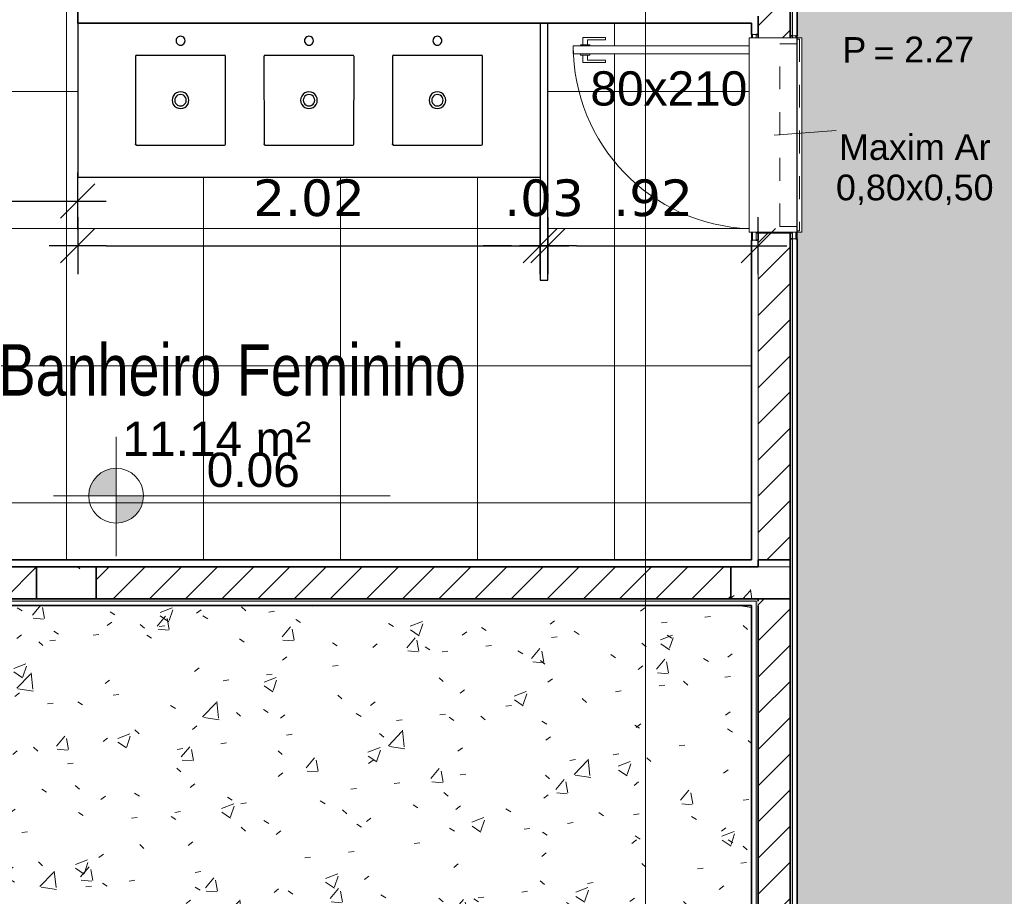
# Model space of a CAD drawing. Header units: millimetres. Extents: x -109 to 627, y -178 to 173.
# Tile 124 of 178: x 324.43 to 328.74, y -78.11 to -74.27. Entities that reach past the tile are written whole.
import ezdxf

# ---------------------------------------------------------------- set-up
doc = ezdxf.new("R2010")
doc.units = ezdxf.units.MM
doc.linetypes.add('CONTINU', pattern=[0])
doc.linetypes.add('Traço Curto', pattern=[0.00153, 0.001, -0.00053])
for name, color, linetype, lineweight in [('ARQ - ALVENARIA - OSSO', 2, 'Continuous', 35), ('ARQ - BANCADAS', 2, 'Continuous', 9), ('ARQ - COTA_NÍVEL', 2, 'Continuous', 5), ('ARQ - DIVISORIA', 3, 'Continuous', 35), ('ARQ - JANELA', 2, 'Traço Curto', 5), ('ARQ - PAREDE VISTA', 4, 'Continuous', 9), ('ARQ - PAREDES_HACHURA', 9, 'Continuous', 35), ('ARQ - PAREDES_REVESTIMENTO', 3, 'Continuous', 35), ('ARQ - PILAR', 4, 'Continuous', 15), ('ARQ - PISO_HACHURA_SUPERFICIE', 9, 'Continuous', 5), ('ARQ - PORTA', 3, 'Continuous', 9), ('ARQ - PORTA_FOLHA', 3, 'Continuous', 20), ('ARQ - PORTA_GIRO', 1, 'Continuous', 5), ('ARQ - SIMBOLO_CORTE', 2, 'Continuous', 5), ('ARQ -SIMBOLO_PORTA', 2, 'Continuous', 9), ('ARQ -TEXTO_AMBIENTE', 2, 'Continuous', 5), ('ARQ -TEXTO_JANELA', 2, 'Continuous', 9)]:
    doc.layers.add(name, color=color, linetype=linetype, lineweight=lineweight)
doc.layers.add('LOUÇAS', color=1, linetype='Continuous')
doc.styles.add('Arial Narrow', font='ARIALN.TTF', dxfattribs={"height": 0.225})
doc.styles.add('Arial_2', font='arial.ttf', dxfattribs={"height": 0.15})
doc.styles.add('Arial_3', font='arial.ttf', dxfattribs={"height": 0.0015})
doc.styles.add('Arial_4', font='arial.ttf', dxfattribs={"height": 0.1125})
doc.styles.add('FNDE Texto Cota 0100', font='verdana.ttf', dxfattribs={"height": 0.16})
doc.dimstyles.new('FNDE 1-0100', dxfattribs={"dimscale": 2.5, "dimtxt": 0.16, "dimasz": 0.05, "dimexe": 0.15, "dimexo": 0.15, "dimgap": 0.05, "dimtad": 1, "dimzin": 4, "dimdsep": 46, "dimtxsty": 'FNDE Texto Cota 0100', "dimblk": 'tic', "dimcen": 0.15, "dimdle": 0.15, "dimse1": 1, "dimse2": 1, "dimclrd": 251, "dimclre": 251, "dimclrt": 256, "dimaunit": 1, "dimadec": 3, "dimazin": 0, "dimtfac": 1, "dimtix": 1, "dimtmove": 2, "dimatfit": 3, "dimldrblk": 'tic', "dimfxl": 0.15, "dimtvp": 1, "dimtolj": 1, "dimtzin": 0, "dimarcsym": 0})
pattern_1 = [(50, (318.52865, -67.90927), (0.5462905, -0.0472954), [0.056985, -0.628837]), (355, (318.52865, -67.90927), (-0.105401, 0.573222), [0.045988, -0.50287]), (100.451, (318.57464, -67.91327), (0.44084, 0.525572), [0.048987, -0.533862]), (46.184, (318.52865, -67.7573), (0.812912, -0.126028), [0.085978, -0.942756]), (96.636, (318.5966, -67.7673), (0.71181, 0.74206), [0.07298, -0.800793]), (351.184, (318.52865, -67.7573), (0.712045, 0.742424), [0.068982, -0.753805]), (21, (318.60463, -67.7953), (0.454867, -0.3062124), [0.056985, -0.628837]), (326, (318.60463, -67.7953), (0.185717, 0.552451), [0.045988, -0.50287]), (71.451, (318.6426, -67.8203), (0.64037, 0.245952), [0.048987, -0.533862]), (37.5, (318.52865, -67.90927), (0.0092036, 0.2540508), [0.0249935, -0.4718778, 0.0249935, -0.4848744, -0.5048692]), (37.5, (318.52865, -67.90927), (0.0092036, 0.2540508), [-1.006739, 0.0249935, -0.479876]), (7.5, (318.52865, -67.90927), (0.2004088, 0.3006604), [0.0249935, -0.265931, 0.0249935, -0.459881, -0.1919503]), (7.5, (318.52865, -67.90927), (0.2004088, 0.3006604), [-0.775799, 0.0249935, -0.166957]), (327.5, (318.3587, -67.90927), (0.4063776, -0.0170732), [0.0249935, -0.1649573, 0.0249935, -0.5688527, -0.7887957]), (327.5, (318.3587, -67.90927), (0.4063776, -0.0170732), [-0.784797, 0.0249935, -0.763802]), (317.5, (318.2827, -67.90927), (0.4438837, 0.075988), [0.0249935, -0.222942, 0.0249935, -0.369904, -0.559855]), (317.5, (318.2827, -67.90927), (0.4438837, 0.075988), [-0.641834, 0.024994, -0.534861])]
pattern_2 = [(45, (318.52865, -67.90927), (-0.07917545, 0.07917545), [])]

# ---------------------------------------------------------------- blocks, each defined once
blk = doc.blocks.new('POR_PM_GIRO_1FL - 80 x 210 cm Externa-V2-NÍVEL 1')
at = {"layer": 'ARQ - PORTA'}
for p, q in [((-0.435, 0.095), (-0.445, 0.095)), ((-0.445, 0.095), (-0.445, 0.08)), ((0.445, 0.095), (0.415, 0.095)), ((0.445, 0.08), (0.445, 0.095)), ((-0.445, 0.08), (-0.435, 0.08)), ((0.415, 0.08), (0.445, 0.08)), ((0.42, -0.08), (0.42, 0.08)), ((-0.435, -0.08), (-0.45, -0.08)), ((-0.45, -0.08), (-0.45, -0.095)), ((0.45, -0.08), (0.415, -0.08)), ((0.45, -0.095), (0.45, -0.08)), ((-0.45, -0.095), (-0.435, -0.095)), ((0.415, -0.095), (0.45, -0.095)), ((-0.4275, -0.7393), (-0.4369, -0.7393)), ((-0.4369, -0.7393), (-0.4369, -0.8383)), ((-0.4275, -0.8183), (-0.4275, -0.7393)), ((-0.3375, -0.8183), (-0.3375, -0.7393)), ((-0.3375, -0.7393), (-0.3281, -0.7393)), ((-0.3281, -0.7393), (-0.3281, -0.8383)), ((-0.4051, -0.8183), (-0.4275, -0.8183)), ((-0.4051, -0.8073), (-0.4, -0.8073)), ((-0.4051, -0.8283), (-0.4051, -0.8073)), ((-0.3599, -0.8073), (-0.365, -0.8073)), ((-0.3599, -0.8283), (-0.3599, -0.8073)), ((-0.3599, -0.8183), (-0.3375, -0.8183)), ((-0.4369, -0.8383), (-0.4051, -0.8383)), ((-0.4051, -0.8492), (-0.4051, -0.8283)), ((-0.4, -0.8492), (-0.4051, -0.8492)), ((-0.365, -0.8492), (-0.3599, -0.8492)), ((-0.3599, -0.8492), (-0.3599, -0.8283)), ((-0.3281, -0.8383), (-0.3599, -0.8383))]:
    blk.add_line(p, q, dxfattribs=at)
at = {"layer": 'ARQ - PORTA_FOLHA'}
for p, q in [((-0.4, -0.11), (-0.4, -0.88)), ((-0.365, -0.88), (-0.365, -0.11)), ((-0.4, -0.88), (-0.365, -0.88))]:
    blk.add_line(p, q, dxfattribs=at)
at = {"layer": 'ARQ - PORTA_GIRO'}
blk.add_arc((-0.4, -0.0805), 0.8, 270.0322, 357.8776, dxfattribs=at)
blk = doc.blocks.new('JA Maxim Ar 1F1 - Maxim Ar 0_80x0_50-6390869-NÍVEL 1')
at = {"layer": 'ARQ - JANELA'}
for p, q in [((-0.42, 0.11), (0.42, 0.11)), ((-0.42, 0.1), (-0.42, 0.11)), ((0.42, 0.1), (-0.42, 0.1)), ((-0.4, 0.025), (-0.4, 0.1)), ((0.4, 0.1), (0.4, 0.025)), ((0.42, 0.11), (0.42, 0.1)), ((0.4, 0.025), (-0.4, 0.025))]:
    blk.add_line(p, q, dxfattribs=at)
blk = doc.blocks.new('Pedra - Peitoril - Tipo 1-6390871-NÍVEL 1')
at = {"layer": 'ARQ - BANCADAS'}
for p, q in [((-0.3803, -0.23), (-0.3803, 0)), ((0.4697, 0), (-0.3803, 0)), ((0.4697, 0), (0.4697, -0.23)), ((0.4697, -0.23), (-0.3803, -0.23))]:
    blk.add_line(p, q, dxfattribs=at)
blk = doc.blocks.new('Elevações de ponto - Cota de Nível 1-825078-NÍVEL 1')
at = {"layer": 'ARQ - COTA_NÍVEL'}
h = blk.add_hatch(color=256, dxfattribs=at)
edge = h.paths.add_edge_path(flags=0)
edge.add_line((0, 0.002278), (0, 0.000678))
edge.add_line((0, 0.000678), (-0.0016, 0.000678))
edge.add_arc((0, 0.000678), 0.0016, 90, 180, ccw=False)
h = blk.add_hatch(color=256, dxfattribs=at)
edge = h.paths.add_edge_path(flags=0)
edge.add_arc((0, 0.000678), 0.0016, 270, 360, ccw=False)
edge.add_line((0, -0.000922), (0, 0.000678))
edge.add_line((0, 0.000678), (0.0016, 0.000678))
for p, q in [((0, 0.004106), (0, -0.002843)), ((0, -0.00218), (0, 0.003078)), ((0, 0.000678), (0, 0.002278)), ((-0.003665, 0.000678), (0.016004, 0.000678)), ((-0.0016, 0.000678), (0, 0.000678)), ((0.0016, 0.000678), (0, 0.000678)), ((0, 0.000678), (0, -0.000922))]:
    blk.add_line(p, q, dxfattribs=at)
blk.add_circle((0, 0.000678), 0.0016, dxfattribs=at)
for start, end in [(90, 180), (270, 360)]:
    blk.add_arc((0, 0.000678), 0.0016, start, end, dxfattribs=at)
blk = doc.blocks.new('Identificação de Janela - Modelo 1-6080617-NÍVEL 1')
at = {"layer": 'ARQ -TEXTO_JANELA', "char_height": 0.0015, "attachment_point": 1, "style": 'Arial_3'}
for s, insert, width in [('P', (-0.004488, 0.005716), 0.00168354), ('=', (-0.00267, 0.00556), 0.00152321)]:
    blk.add_mtext(s, dxfattribs=dict(at, insert=insert, width=width))
blk = doc.blocks.new('7407317_p')
at = {"linetype": 'CONTINU'}
for points in [[(0, 0.249, 1.00002), (0, 0.214)], [(0, 0.214, 1.00004), (0, 0.249)], [(-0.1703, 0.175, 0.414575), (-0.1753, 0.17)], [(0.1754, 0.17, 0.41461), (0.1704, 0.175)], [(0, 0.0325, 1.00002), (0, -0.0325)], [(0, 0.0222, 1.00002), (0, -0.0223)], [(0, -0.0325, 1.00002), (0, 0.0325)], [(0, -0.0223, 1.00006), (0, 0.0222)], [(-0.1736, -0.1735, -0.197037), (-0.175, -0.17)], [(-0.175, -0.17, 0.414577), (-0.17, -0.175)], [(-0.17, -0.175, -0.197039), (-0.1736, -0.1735)], [(0.1706, -0.175, 0.413841), (0.175, -0.1706)]]:
    blk.add_lwpolyline(points, format="xyb", dxfattribs=at)
for points in [[(-0.1753, 0.17), (-0.175, -0.17)], [(-0.1703, 0.175), (0.1704, 0.175)], [(0.175, -0.1706), (0.1754, 0.17)], [(-0.17, -0.175), (0.1706, -0.175)]]:
    blk.add_lwpolyline(points, dxfattribs=at)
blk = doc.blocks.new('tic')
at = {"color": 251}
for p, q in [((0, -1), (0, 1)), ((-1, 0), (1, 0))]:
    blk.add_line(p, q, dxfattribs=at)
blk.add_line((-0.6, -0.6), (0.6, 0.6))
blk = doc.blocks.new('*D658')
at = {"color": 251, "lineweight": -2, "transparency": 16777216}
blk.add_line((323.7847, -75.0641), (324.5544, -75.0641), dxfattribs=at)
at = {"layer": 'Defpoints', "color": 0, "transparency": 16777216}
for p in [(323.6597, -74.6517), (324.6794, -74.9604), (324.6794, -75.0641)]:
    blk.add_point(p, dxfattribs=at)
at = {"color": 251, "lineweight": -2, "transparency": 16777216, "xscale": 0.125, "yscale": 0.125, "zscale": 0.125, "rotation": 180}
blk.add_blockref('tic', (323.6597, -75.0641), dxfattribs=at)
at = {"color": 251, "lineweight": -2, "transparency": 16777216, "xscale": 0.125, "yscale": 0.125, "zscale": 0.125}
blk.add_blockref('tic', (324.6794, -75.0641), dxfattribs=at)
at = {"transparency": 16777216, "insert": (324.1695, -74.8557), "char_height": 0.16, "attachment_point": 5, "style": 'FNDE Texto Cota 0100'}
blk.add_mtext('\\A1;1.02', dxfattribs=at)
blk = doc.blocks.new('*D659')
at = {"color": 251, "lineweight": -2, "transparency": 16777216}
blk.add_line((324.8044, -75.2596), (326.5789, -75.2596), dxfattribs=at)
at = {"layer": 'Defpoints', "color": 0, "transparency": 16777216}
for p in [(324.6794, -74.9604), (326.7039, -74.9604), (326.7039, -75.2596)]:
    blk.add_point(p, dxfattribs=at)
at = {"color": 251, "lineweight": -2, "transparency": 16777216, "xscale": 0.125, "yscale": 0.125, "zscale": 0.125, "rotation": 180}
blk.add_blockref('tic', (324.6794, -75.2596), dxfattribs=at)
at = {"color": 251, "lineweight": -2, "transparency": 16777216, "xscale": 0.125, "yscale": 0.125, "zscale": 0.125}
blk.add_blockref('tic', (326.7039, -75.2596), dxfattribs=at)
at = {"transparency": 16777216, "insert": (325.6917, -75.0513), "char_height": 0.16, "attachment_point": 5, "style": 'FNDE Texto Cota 0100'}
blk.add_mtext('\\A1;2.02', dxfattribs=at)
blk = doc.blocks.new('*D660')
at = {"color": 251, "lineweight": -2, "transparency": 16777216}
for p, q in [((326.5789, -75.2596), (326.4539, -75.2596)), ((326.7039, -75.2596), (326.7376, -75.2596)), ((326.8626, -75.2596), (326.9876, -75.2596))]:
    blk.add_line(p, q, dxfattribs=at)
at = {"layer": 'Defpoints', "color": 0, "transparency": 16777216}
for p in [(326.7376, -74.9516), (326.7039, -74.9604), (326.7376, -75.2596)]:
    blk.add_point(p, dxfattribs=at)
at = {"color": 251, "lineweight": -2, "transparency": 16777216, "xscale": 0.125, "yscale": 0.125, "zscale": 0.125}
blk.add_blockref('tic', (326.7039, -75.2596), dxfattribs=at)
at = {"color": 251, "lineweight": -2, "transparency": 16777216, "xscale": 0.125, "yscale": 0.125, "zscale": 0.125, "rotation": 180}
blk.add_blockref('tic', (326.7376, -75.2596), dxfattribs=at)
at = {"transparency": 16777216, "insert": (326.7208, -75.0513), "char_height": 0.16, "attachment_point": 5, "style": 'FNDE Texto Cota 0100'}
blk.add_mtext('\\A1;.03', dxfattribs=at)
blk = doc.blocks.new('*D661')
at = {"color": 251, "lineweight": -2, "transparency": 16777216}
blk.add_line((326.8626, -75.2596), (327.5336, -75.2596), dxfattribs=at)
at = {"layer": 'Defpoints', "color": 0, "transparency": 16777216}
for p in [(326.7376, -74.9516), (327.6586, -75.2053), (327.6586, -75.2596)]:
    blk.add_point(p, dxfattribs=at)
at = {"color": 251, "lineweight": -2, "transparency": 16777216, "xscale": 0.125, "yscale": 0.125, "zscale": 0.125, "rotation": 180}
blk.add_blockref('tic', (326.7376, -75.2596), dxfattribs=at)
at = {"color": 251, "lineweight": -2, "transparency": 16777216, "xscale": 0.125, "yscale": 0.125, "zscale": 0.125}
blk.add_blockref('tic', (327.6586, -75.2596), dxfattribs=at)
at = {"transparency": 16777216, "insert": (327.1981, -75.0514), "char_height": 0.16, "attachment_point": 5, "style": 'FNDE Texto Cota 0100'}
blk.add_mtext('\\A1;.92', dxfattribs=at)

msp = doc.modelspace()

# ---------------------------------------------------------------- hatches: boundary and pattern name
at = {"layer": 'ARQ - PAREDES_HACHURA'}
h = msp.add_hatch(dxfattribs=at)
h.set_pattern_fill('FP_6', color=256, scale=0.999741, style=0, pattern_type=2)
h.set_pattern_definition(pattern_2)
h.paths.add_polyline_path([(327.65864, -76.63494), (327.79861, -76.63494), (327.79861, -75.20531), (327.65864, -75.20531), (327.65864, -75.2353)], flags=0)
h.paths.add_polyline_path([(327.66416, -74.35053), (327.79861, -74.35053), (327.79861, -73.42577), (327.65864, -73.42577), (327.65864, -74.35053)], flags=0)
h.paths.add_polyline_path([(327.65864, -72.57099), (327.79861, -72.57099), (327.79861, -72.56599), (327.65864, -72.56599)], flags=0)
for points in [[(327.79861, -74.34053), (327.8086, -74.34053), (327.8086, -73.45076), (327.79861, -73.45076), (327.79861, -74.31387)], [(327.79861, -84.31795), (327.8086, -84.31795), (327.8086, -75.2303), (327.79861, -75.2303), (327.79861, -83.26174)], [(324.75939, -76.81489), (327.65864, -76.81489), (327.65864, -76.80489), (327.42593, -76.80489), (321.60021, -76.80489), (321.60021, -76.81489), (324.49946, -76.81489)], [(327.65864, -84.31295), (327.65795, -76.81489), (327.64865, -76.8156), (327.64865, -84.31295)]]:
    msp.add_hatch(color=256, dxfattribs=at).paths.add_polyline_path(points, flags=0)
h = msp.add_hatch(dxfattribs=at)
h.set_pattern_fill('FP_6', color=256, scale=0.999741, style=0, pattern_type=2)
h.set_pattern_definition(pattern_2)
h.paths.add_polyline_path([(324.03071, -76.80489), (324.49946, -76.80489), (324.49946, -76.66493), (321.72018, -76.66493), (321.72018, -76.80489)], flags=0)
h = msp.add_hatch(dxfattribs=at)
h.set_pattern_fill('FP_6', color=256, scale=0.999741, style=0, pattern_type=2)
h.set_pattern_definition(pattern_2)
h.paths.add_polyline_path([(327.42593, -76.80489), (327.53867, -76.80489), (327.53867, -76.66493), (324.75939, -76.66493), (324.75939, -76.80489)], flags=0)
h = msp.add_hatch(dxfattribs=at)
h.set_pattern_fill('FP_6', color=256, scale=0.999741, style=0, pattern_type=2)
h.set_pattern_definition(pattern_2)
h.paths.add_polyline_path([(327.79861, -80.90383), (327.79861, -76.80489), (327.65864, -76.80489), (327.65864, -80.90383)], flags=0)
at = {"layer": 'ARQ - PILAR'}
h = msp.add_hatch(dxfattribs=at)
h.set_pattern_fill('FP_1', color=256, scale=0.999741, style=0, pattern_type=2)
h.set_pattern_definition(pattern_1)
h.paths.add_polyline_path([(324.75939, -76.80489), (324.75939, -76.66493), (324.49946, -76.66493), (324.49946, -76.80489)], flags=0)
h = msp.add_hatch(dxfattribs=at)
h.set_pattern_fill('FP_1', color=256, scale=0.999741, style=0, pattern_type=2)
h.set_pattern_definition(pattern_1)
h.paths.add_polyline_path([(327.79861, -76.80489), (327.79861, -76.66493), (327.53867, -76.66493), (327.53867, -76.80489), (327.65864, -76.80489)], flags=0)
at = {"layer": 'ARQ - PISO_HACHURA_SUPERFICIE'}
h = msp.add_hatch(dxfattribs=at)
h.set_pattern_fill('FP_1', color=256, scale=0.999741, style=0, pattern_type=2)
h.set_pattern_definition(pattern_1)
h.paths.add_polyline_path([(327.8286, -94.00044), (330.02803, -94.00044), (330.02803, -93.71051), (330.19798, -93.71051), (330.19798, -89.79153), (330.02803, -89.79153), (330.02803, -89.47161), (330.19798, -89.47161), (330.19798, -85.49264), (330.02803, -85.49264), (330.02803, -85.17272), (330.19798, -85.17272), (330.19798, -81.19375), (330.02803, -81.19375), (330.02803, -80.87384), (330.19798, -80.87384), (330.19798, -76.89487), (330.02803, -76.89487), (330.02803, -76.57495), (330.19798, -76.57495), (330.19798, -72.59598), (330.02803, -72.59598), (330.02803, -72.27606), (330.19798, -72.27606), (330.19798, -68.2971), (330.02803, -68.2971), (330.02803, -67.97718), (330.19798, -67.97718), (330.19798, -63.99821), (330.02803, -63.99821), (330.02803, -63.67829), (330.19798, -63.67829), (330.19798, -59.75931), (330.02803, -59.75931), (330.02803, -59.46938), (327.8286, -59.46938), (327.8286, -59.66433), (327.8236, -59.66433), (327.8236, -59.70432), (327.8086, -59.70432), (327.8086, -59.71932), (327.79861, -59.71932), (327.79861, -60.49911), (327.8086, -60.49911), (327.8086, -60.51411), (327.8236, -60.51411), (327.8236, -60.5541), (327.8286, -60.5541), (327.8286, -69.67174), (327.8236, -69.67174), (327.8236, -69.68174), (327.84859, -69.68174), (327.84859, -70.53152), (327.8236, -70.53152), (327.8236, -70.56151), (327.8286, -70.56151), (327.8286, -71.42129), (327.8236, -71.42129), (327.8236, -71.43128), (327.84859, -71.43128), (327.84859, -72.28106), (327.8236, -72.28106), (327.8236, -72.31106), (327.8286, -72.31106), (327.8286, -72.56099), (327.8236, -72.56099), (327.8236, -72.57099), (327.84859, -72.57099), (327.84859, -73.42077), (327.8236, -73.42077), (327.8236, -73.45076), (327.8286, -73.45076), (327.8286, -74.34053), (327.8236, -74.34053), (327.8236, -74.35053), (327.84859, -74.35053), (327.84859, -75.20031), (327.8236, -75.20031), (327.8236, -75.2303), (327.8286, -75.2303), (327.8286, -84.31795), (327.8236, -84.31795), (327.8236, -84.35794), (327.8086, -84.35794), (327.8086, -84.37293), (327.79861, -84.37293), (327.79861, -85.15273), (327.8086, -85.15273), (327.8086, -85.16773), (327.8236, -85.16773), (327.8236, -85.20771), (327.8286, -85.20771), (327.8286, -85.45765), (327.8236, -85.45811), (327.8236, -85.49764), (327.8086, -85.49764), (327.8086, -85.51264), (327.79861, -85.51264), (327.79861, -86.29243), (327.8086, -86.29243), (327.8086, -86.30743), (327.8236, -86.30743), (327.8236, -86.34742), (327.8286, -86.34742), (327.8286, -93.99699)], flags=0)
h.paths.add_polyline_path([(327.79861, -86.34742), (327.8086, -86.34742), (327.8086, -86.32243), (327.79861, -86.32243)], flags=0)
h.paths.add_polyline_path([(327.8086, -85.48264), (327.8086, -85.45765), (327.79861, -85.45811), (327.79861, -85.48264)], flags=0)
h.paths.add_polyline_path([(327.79861, -85.20771), (327.8086, -85.20687), (327.8086, -85.18272), (327.79861, -85.18272), (327.79861, -85.20726)], flags=0)
h.paths.add_polyline_path([(327.79861, -84.34294), (327.8086, -84.34294), (327.8086, -84.31795), (327.79861, -84.31795)], flags=0)
h.paths.add_polyline_path([(327.8086, -75.2303), (327.8086, -75.20531), (327.79861, -75.20531), (327.79861, -75.2303)], flags=0)
h.paths.add_polyline_path([(327.8086, -74.35053), (327.8086, -74.34053), (327.79861, -74.34053), (327.79861, -74.35053)], flags=0)
h.paths.add_polyline_path([(327.8086, -73.45076), (327.8086, -73.42577), (327.79861, -73.42577), (327.79861, -73.45076)], flags=0)
h.paths.add_polyline_path([(327.8086, -72.57099), (327.8086, -72.56099), (327.79861, -72.56099), (327.79861, -72.57099)], flags=0)
h.paths.add_polyline_path([(327.8086, -72.31106), (327.8086, -72.28606), (327.79861, -72.28606), (327.79861, -72.31106)], flags=0)
h.paths.add_polyline_path([(327.8086, -71.43128), (327.8086, -71.42129), (327.79861, -71.42129), (327.79861, -71.43128)], flags=0)
h.paths.add_polyline_path([(327.8086, -70.56151), (327.8086, -70.53652), (327.79861, -70.53652), (327.79861, -70.56151)], flags=0)
h.paths.add_polyline_path([(327.79861, -69.68174), (327.8086, -69.68174), (327.8086, -69.67174), (327.79861, -69.67174)], flags=0)
h.paths.add_polyline_path([(327.79861, -60.5541), (327.8086, -60.5541), (327.8086, -60.52911), (327.79861, -60.52911)], flags=0)
h.paths.add_polyline_path([(327.8086, -59.68932), (327.8086, -59.66433), (327.79861, -59.66433), (327.79861, -59.68932)], flags=0)
h = msp.add_hatch(dxfattribs=at)
h.set_pattern_fill('FP_4', color=256, scale=0.999741, style=0, pattern_type=2)
h.set_pattern_definition([(0, (324.62907, -74.58554), (0, 0.59984), []), (90, (324.62907, -74.58554), (-0.59984, 4e-17), [])])
h.paths.add_polyline_path([(323.62969, -76.63494), (323.62969, -75.6252), (321.6302, -75.6252), (321.6302, -76.63494), (322.3331, -76.63494)])
h.paths.add_polyline_path([(322.01907, -76.30818), (321.75263, -76.30818), (321.7437, -76.30719), (321.73522, -76.30473), (321.66317, -76.30393), (321.66017, -76.29873), (321.66017, -76.17287), (321.64128, -76.17226), (321.63787, -76.16811), (321.63552, -76.12507), (321.63787, -76.08203), (321.64259, -76.07742), (321.64396, -76.07727), (321.66017, -76.07727), (321.66035, -75.94997), (321.66404, -75.9458), (321.73641, -75.9458), (321.74367, -75.94326), (321.7526, -75.94227), (322.01909, -75.94227), (322.04895, -75.94589), (322.07704, -75.95665), (322.10396, -75.97654), (322.12139, -75.99664), (322.13562, -76.02602), (322.14168, -76.0528), (322.14434, -76.08638), (322.14527, -76.12624), (322.14461, -76.15891), (322.14152, -76.19835), (322.13477, -76.22743), (322.12138, -76.25383), (322.09886, -76.27852), (322.07703, -76.29381), (322.04755, -76.30473), (322.01909, -76.30817)], flags=16)
h.paths.add_polyline_path([(323.62969, -75.5952), (323.62969, -74.59546), (321.6302, -74.59546), (321.6302, -75.5952), (322.98064, -75.5952)])
h.paths.add_polyline_path([(321.75762, -75.27844), (321.7487, -75.27746), (321.74022, -75.275), (321.66817, -75.27419), (321.66517, -75.269), (321.66517, -75.14313), (321.64628, -75.14253), (321.64287, -75.13838), (321.64051, -75.09533), (321.64287, -75.05229), (321.64758, -75.04769), (321.64896, -75.04754), (321.66517, -75.04754), (321.66535, -74.92023), (321.66904, -74.91606), (321.74141, -74.91606), (321.74867, -74.91353), (321.7576, -74.91254), (322.02408, -74.91254), (322.05395, -74.91616), (322.08204, -74.92692), (322.10896, -74.94681), (322.12639, -74.9669), (322.14061, -74.99628), (322.14668, -75.02307), (322.14934, -75.05665), (322.15027, -75.0965), (322.14864, -75.14203), (322.14652, -75.16861), (322.13977, -75.1977), (322.12638, -75.22409), (322.10667, -75.24682), (322.08203, -75.26407), (322.05254, -75.275), (322.02407, -75.27844), (321.90869, -75.27844)], flags=16)
h.paths.add_polyline_path([(327.65864, -75.2353), (327.65864, -75.20531), (327.64865, -75.20531), (327.64865, -75.2353)])
h.paths.add_polyline_path([(323.62924, -74.56547), (323.62969, -74.56547), (323.62969, -73.56573), (321.6302, -73.56573), (321.6302, -74.56547), (323.60057, -74.56547)])
h.paths.add_polyline_path([(327.65864, -74.35053), (327.65864, -74.33553), (327.64865, -74.33553), (327.64865, -74.35053)])
h.paths.add_polyline_path([(321.75762, -74.24871), (321.7487, -74.24773), (321.74022, -74.24526), (321.66817, -74.24446), (321.66517, -74.23927), (321.66517, -74.1134), (321.64628, -74.1128), (321.64287, -74.10864), (321.64085, -74.0594), (321.64312, -74.02225), (321.64758, -74.01795), (321.64896, -74.0178), (321.66517, -74.0178), (321.66535, -73.8905), (321.66904, -73.88633), (321.74141, -73.88633), (321.74867, -73.8838), (321.7576, -73.8828), (322.02408, -73.8828), (322.05395, -73.88642), (322.08204, -73.89718), (322.10896, -73.91707), (322.12639, -73.93717), (322.14061, -73.96655), (322.14668, -73.99334), (322.14934, -74.02691), (322.15027, -74.06677), (322.14961, -74.09944), (322.14652, -74.13888), (322.13977, -74.16796), (322.12638, -74.19436), (322.10667, -74.21708), (322.08203, -74.23434), (322.05254, -74.24526), (322.02407, -74.24871), (321.90869, -74.24871)], flags=16)
h.paths.add_polyline_path([(321.6302, -73.53574), (323.62969, -73.53574), (323.62969, -72.536), (321.6302, -72.536), (321.6302, -73.51809)])
h.paths.add_polyline_path([(322.01907, -73.21898), (321.75263, -73.21898), (321.7437, -73.21799), (321.73522, -73.21553), (321.66317, -73.21473), (321.66017, -73.20953), (321.66017, -73.08367), (321.64128, -73.08306), (321.63787, -73.07891), (321.63552, -73.03587), (321.63787, -72.99283), (321.64259, -72.98822), (321.64396, -72.98807), (321.66017, -72.98807), (321.66035, -72.86077), (321.66404, -72.8566), (321.73641, -72.8566), (321.74367, -72.85406), (321.7526, -72.85307), (322.01909, -72.85307), (322.04895, -72.85669), (322.07704, -72.86745), (322.10396, -72.88734), (322.12139, -72.90744), (322.13562, -72.93682), (322.14168, -72.9636), (322.14434, -72.99718), (322.14527, -73.03704), (322.14461, -73.06971), (322.14152, -73.10915), (322.13477, -73.13823), (322.12138, -73.16463), (322.10167, -73.18735), (322.07703, -73.20461), (322.04755, -73.21553), (322.01909, -73.21897)], flags=16)
h.paths.add_polyline_path([(326.73763, -74.28554), (326.73763, -75.41025), (326.70389, -75.41025), (326.70389, -74.96037), (324.67941, -74.96037), (324.67941, -72.536), (323.65968, -72.536), (323.65968, -76.63494), (327.53867, -76.63494), (327.62193, -76.63494), (327.62865, -76.63494), (327.62865, -75.2353), (327.63365, -75.2353), (327.63365, -75.20031), (327.61865, -75.20031), (327.61865, -74.42051), (326.84885, -74.42051), (326.84885, -74.38552), (327.61865, -74.38552), (327.61865, -74.35053), (327.63365, -74.35053), (327.63365, -74.33553), (327.62865, -74.33553), (327.62865, -74.28554)])
h = msp.add_hatch(dxfattribs=at)
h.set_pattern_fill('FP_1', color=256, scale=0.999741, style=0, pattern_type=2)
h.set_pattern_definition(pattern_1)
h.paths.add_polyline_path([(327.64865, -85.16273), (326.84885, -85.16273), (326.84885, -85.12774), (327.64865, -85.12774), (327.64865, -85.15713)], flags=0)
h.paths.add_polyline_path([(321.6302, -85.23271), (327.62865, -85.23271), (327.62865, -85.21271), (327.63365, -85.21271), (327.63365, -85.17272), (327.64865, -85.17272), (327.64865, -85.16273), (327.65864, -85.16273), (327.65864, -84.36293), (327.64865, -84.36293), (327.64865, -84.35294), (327.63365, -84.35294), (327.63365, -84.31295), (327.62865, -84.31295), (327.62865, -76.83488), (321.6302, -76.83488), (321.6302, -84.71284)], flags=0)
h.paths.add_polyline_path([(327.64865, -85.21271), (327.65864, -85.21271), (327.65864, -85.18272), (327.64865, -85.18272), (327.64865, -85.20901)], flags=0)
h.paths.add_polyline_path([(327.65864, -84.34294), (327.65864, -84.31295), (327.64865, -84.31295), (327.64865, -84.34294)], flags=0)

# ---------------------------------------------------------------- linework, layer by layer
msp.add_lwpolyline([(345.02414, -57.04001), (345.02414, -59.43939), (330.19798, -59.4094), (330.19798, -94.03043), (327.8286, -94.03043), (327.8286, -57.04001), (345.02414, -57.04001)])
at = {"color": 2, "linetype": 'Continuous'}
msp.add_lwpolyline([(324.67941, -74.28554), (324.67941, -74.96037), (326.70389, -74.96037)], dxfattribs=at)
msp.add_lwpolyline([(326.70389, -75.41025), (326.73763, -75.41025), (326.73763, -74.28554), (326.70389, -74.28554)], close=True, dxfattribs=at)
at = {"layer": 'ARQ - ALVENARIA - OSSO'}
for p, q in [((324.67941, -72.536), (324.67941, -74.28554)), ((327.79861, -74.35053), (327.79861, -73.42577)), ((327.65864, -74.35053), (327.65864, -74.25555)), ((324.67941, -74.28554), (327.62865, -74.28554)), ((327.62865, -74.28554), (327.62865, -74.33553)), ((327.62865, -74.33553), (327.63365, -74.33553)), ((327.64865, -74.33553), (327.65864, -74.33553)), ((327.65864, -75.20531), (327.65864, -75.2353)), ((327.79861, -76.63494), (327.79861, -75.20531)), ((327.62865, -75.2353), (327.62865, -76.63494)), ((327.63365, -75.2353), (327.62865, -75.2353)), ((327.65864, -75.2353), (327.64865, -75.2353)), ((327.62865, -76.63494), (323.65968, -76.63494)), ((327.65864, -76.63494), (327.79861, -76.63494)), ((327.65864, -76.66493), (327.65864, -76.63494)), ((321.46025, -76.66493), (327.65864, -76.66493)), ((324.49946, -76.80489), (324.49946, -76.66493)), ((324.75939, -76.66493), (324.75939, -76.80489)), ((327.53867, -76.80489), (327.53867, -76.66493)), ((321.72018, -76.80489), (324.49946, -76.80489)), ((324.75939, -76.80489), (327.53867, -76.80489)), ((327.79861, -76.80489), (327.65864, -76.80489)), ((327.65864, -76.81489), (327.65864, -76.80489)), ((327.79861, -80.90383), (327.79861, -76.80489)), ((327.65864, -76.83488), (327.65864, -80.90383))]:
    msp.add_line(p, q, dxfattribs=at)
at = {"layer": 'ARQ - DIVISORIA'}
for p, q in [((327.79861, -74.34053), (327.8086, -74.34053)), ((327.8086, -75.2303), (327.79861, -75.2303)), ((327.79861, -76.63494), (327.79861, -81.16376)), ((327.65864, -76.80489), (321.60021, -76.80489))]:
    msp.add_line(p, q, dxfattribs=at)
at = {"layer": 'ARQ - PAREDE VISTA'}
for p, q in [((327.8086, -73.45076), (327.8086, -74.34053)), ((327.65864, -75.2353), (327.65864, -76.63494)), ((327.8086, -75.2303), (327.8086, -84.31795)), ((327.64865, -76.81489), (321.61021, -76.81489)), ((327.64865, -84.31295), (327.64865, -76.81489))]:
    msp.add_line(p, q, dxfattribs=at)
at = {"layer": 'ARQ - PAREDES_REVESTIMENTO'}
for p, q in [((327.8286, -74.34053), (327.8286, -73.45076)), ((327.8236, -74.34053), (327.8286, -74.34053)), ((327.8286, -75.2303), (327.8236, -75.2303)), ((327.8286, -84.31795), (327.8286, -75.2303)), ((321.6302, -76.83488), (327.62865, -76.83488)), ((327.62865, -76.83488), (327.62865, -84.31295))]:
    msp.add_line(p, q, dxfattribs=at)
at = {"layer": 'ARQ - PILAR'}
for p, q in [((324.75939, -76.66493), (324.49946, -76.66493)), ((324.49946, -76.66493), (324.49946, -76.80489)), ((324.75939, -76.80489), (324.75939, -76.66493)), ((327.79861, -76.66493), (327.53867, -76.66493)), ((327.53867, -76.66493), (327.53867, -76.80489)), ((327.79861, -76.80489), (327.79861, -76.66493)), ((324.49946, -76.80489), (324.75939, -76.80489)), ((327.53867, -76.80489), (327.79861, -76.80489))]:
    msp.add_line(p, q, dxfattribs=at)
at = {"layer": 'ARQ - SIMBOLO_CORTE'}
msp.add_line((327.16555, -49.6991), (327.16555, -95.97418), dxfattribs=at)
at = {"layer": 'ARQ -TEXTO_JANELA'}
msp.add_line((327.72862, -74.77542), (327.99948, -74.75548), dxfattribs=at)

# ---------------------------------------------------------------- block references
at = {"layer": 'ARQ - BANCADAS', "xscale": 0.9997410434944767, "yscale": 0.9997410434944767, "zscale": 0.9997410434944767, "rotation": 269.9999999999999}
msp.add_blockref('Pedra - Peitoril - Tipo 1-6390871-NÍVEL 1', (327.84859, -74.73073), dxfattribs=at)
at = {"layer": 'ARQ - COTA_NÍVEL', "xscale": 74.98057826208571, "yscale": 74.98057826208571, "zscale": 74.98057826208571}
msp.add_blockref('Elevações de ponto - Cota de Nível 1-825078-NÍVEL 1', (324.84752, -76.40482), dxfattribs=at)
at = {"layer": 'ARQ - JANELA', "xscale": 0.9997410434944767, "yscale": 0.9997410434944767, "zscale": 0.9997410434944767, "rotation": 269.9999999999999}
msp.add_blockref('JA Maxim Ar 1F1 - Maxim Ar 0_80x0_50-6390869-NÍVEL 1', (327.72862, -74.77542), dxfattribs=at)
at = {"layer": 'ARQ - PORTA', "xscale": 0.9997410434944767, "yscale": 0.9997410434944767, "zscale": 0.9997410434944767, "rotation": 269.9999999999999}
msp.add_blockref('POR_PM_GIRO_1FL - 80 x 210 cm Externa-V2-NÍVEL 1', (327.72862, -74.78541), dxfattribs=at)
at = {"layer": 'ARQ -TEXTO_JANELA', "xscale": 74.98057826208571, "yscale": 74.98057826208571, "zscale": 74.98057826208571}
msp.add_blockref('Identificação de Janela - Modelo 1-6080617-NÍVEL 1', (328.36346, -74.77542), dxfattribs=at)
at = {"layer": 'LOUÇAS', "xscale": 1.124708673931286, "yscale": 1.124708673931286, "zscale": 1.124708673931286}
for p in [(325.1293, -74.62296), (325.69165, -74.62296), (326.25401, -74.62296)]:
    msp.add_blockref('7407317_p', p, dxfattribs=at)

# ---------------------------------------------------------------- texts
at = {"layer": 'ARQ - COTA_NÍVEL', "insert": (325.24388, -76.16558), "char_height": 0.149961, "width": 0.4883534, "attachment_point": 1, "line_spacing_factor": 0.941778, "style": 'Arial_2'}
msp.add_mtext('0.06', dxfattribs=at)
at = {"layer": 'ARQ -SIMBOLO_PORTA', "insert": (327.26714, -74.49639), "char_height": 0.149961, "width": 0.8224899, "attachment_point": 2, "line_spacing_factor": 0.941778, "style": 'Arial_2'}
msp.add_mtext('80x210', dxfattribs=at)
at = {"layer": 'ARQ -TEXTO_AMBIENTE', "attachment_point": 2}
for s, insert, char_height, width, line_spacing_factor, style in [('Banheiro Feminino', (325.29796, -75.69079), 0.2249417, 2.5938737, 0.974696, 'Arial Narrow'), ('11.14 m²', (325.28859, -76.02966), 0.149961, 0.9877222, 0.941778, 'Arial_2')]:
    msp.add_mtext(s, dxfattribs=dict(at, insert=insert, char_height=char_height, width=width, line_spacing_factor=line_spacing_factor, style=style))
at = {"layer": 'ARQ -TEXTO_JANELA', "char_height": 0.112471, "line_spacing_factor": 0.941778, "style": 'Arial_4'}
for s, insert, width, attachment_point in [('2.27', (328.60332, -74.3445), 0.3662711, 3), ('Maxim Ar\\P0,80x0,50', (328.34372, -74.77194), 0.8261755, 2)]:
    msp.add_mtext(s, dxfattribs=dict(at, insert=insert, width=width, attachment_point=attachment_point))

# ---------------------------------------------------------------- dimensions: what is measured, and where the dimension line sits
for base, p1, p2, picture, middle in [((324.67941, -75.06405), (323.65968, -74.6517), (324.67941, -74.96037), '*D658', (324.16955, -74.85572)), ((326.70389, -75.25962), (324.67941, -74.96037), (326.70389, -74.96037), '*D659', (325.69165, -75.05128)), ((326.73763, -75.25962), (326.70389, -74.96037), (326.73763, -74.9516), '*D660', (326.72076, -75.05128)), ((327.65864, -75.25962), (326.73763, -74.9516), (327.65864, -75.20531), '*D661', (327.19814, -75.05139))]:
    dim = msp.add_linear_dim(base=base, p1=p1, p2=p2, dimstyle='FNDE 1-0100')
    dim.commit()
    dim.dimension.update_dxf_attribs({"geometry": picture, "text_midpoint": middle})

doc.saveas('drawing.dxf')
